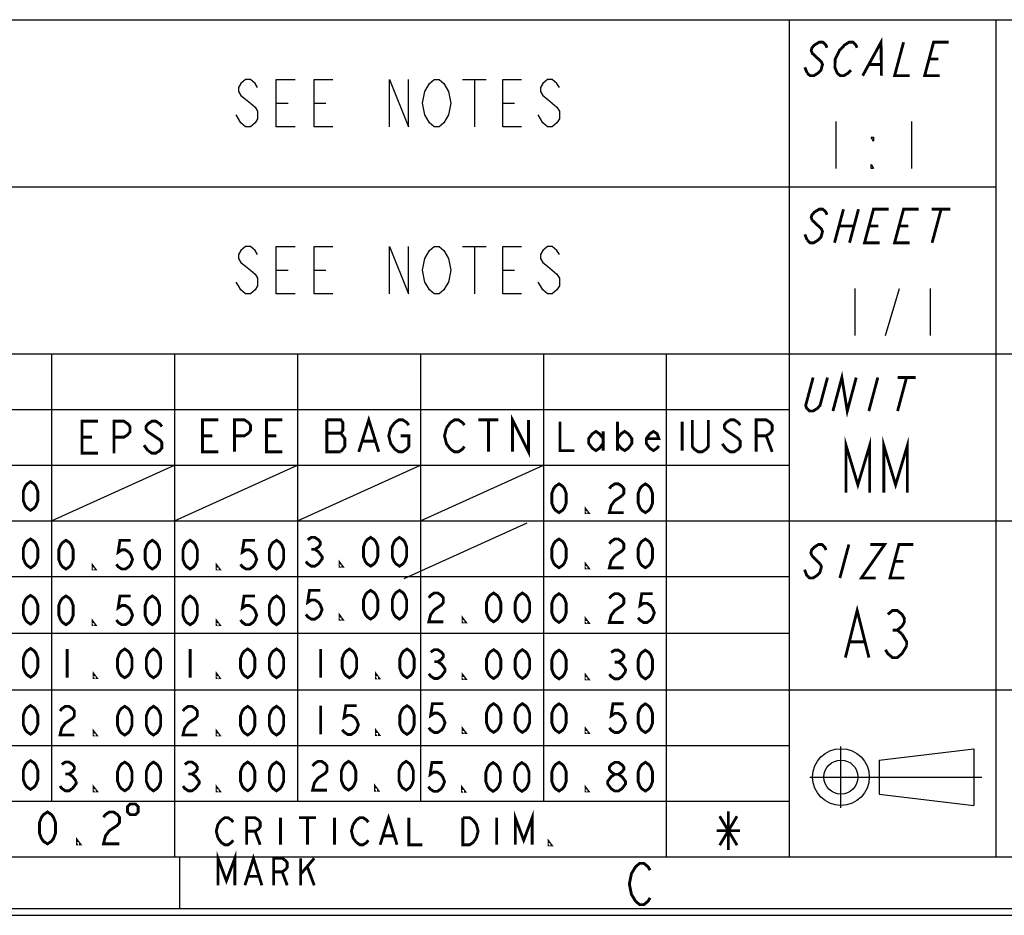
# Model space of a CAD drawing. Header units: millimetres. Extents: x 0 to 420, y 0 to 297.
# Tile 3 of 8: x 263 to 316, y 0 to 47. Entities that reach past the tile are written whole.
import ezdxf

# ---------------------------------------------------------------- set-up
doc = ezdxf.new("R2010")
doc.units = ezdxf.units.MM
doc.header["$LTSCALE"] = 23.1
doc.layers.get('0').update_dxf_attribs({"linetype": 'CONTINUOUS'})

msp = doc.modelspace()

# ---------------------------------------------------------------- linework, layer by layer
at = {"color": 7, "linetype": 'CONTINUOUS', "true_color": 0xf5f5f5}
for p, q in [((234.756, 47.473), (417.234, 47.473)), ((304.127, 47.473), (304.127, 3.102)), ((315.07, 47.473), (315.07, 3.102)), ((286.817, 44.296), (288.067, 44.296)), ((287.442, 44.296), (287.442, 41.796)), ((276.942, 43.046), (277.567, 43.046)), ((278.942, 43.046), (279.567, 43.046)), ((288.942, 43.046), (289.567, 43.046)), ((306.599, 42.082), (306.599, 39.582)), ((310.599, 42.082), (310.599, 39.582)), ((234.756, 38.619), (315.07, 38.619)), ((286.817, 35.442), (288.067, 35.442)), ((287.442, 35.442), (287.442, 32.942)), ((276.942, 34.192), (277.567, 34.192)), ((278.942, 34.192), (279.567, 34.192)), ((288.942, 34.192), (289.567, 34.192)), ((307.599, 33.228), (307.599, 30.728)), ((309.224, 30.728), (309.974, 33.228)), ((311.599, 33.228), (311.599, 30.728)), ((234.756, 29.765), (417.234, 29.765)), ((265.028, 29.765), (265.028, 6.053)), ((271.545, 29.765), (271.545, 3.102)), ((278.061, 29.765), (278.061, 6.053)), ((284.577, 29.765), (284.577, 6.053)), ((291.094, 29.765), (291.094, 6.053)), ((297.61, 29.765), (297.61, 3.102)), ((234.756, 26.814), (304.127, 26.814)), ((234.756, 23.863), (304.127, 23.863)), ((265.028, 20.911), (271.545, 23.863)), ((271.545, 20.911), (278.061, 23.863)), ((278.061, 20.911), (284.577, 23.863)), ((284.577, 20.911), (291.094, 23.863)), ((234.756, 20.911), (417.234, 20.911)), ((283.725, 17.854), (290.241, 20.805)), ((234.756, 17.96), (304.127, 17.96)), ((234.756, 14.958), (304.127, 14.958)), ((234.756, 11.955), (417.234, 11.955)), ((234.756, 9.004), (304.127, 9.004)), ((306.868, 5.701), (306.868, 8.947)), ((308.897, 8.231), (313.902, 8.832)), ((313.902, 8.832), (313.902, 5.829)), ((308.897, 8.231), (308.897, 6.429)), ((305.216, 7.33), (314.33, 7.33)), ((308.897, 6.429), (313.902, 5.829)), ((234.756, 6.053), (304.127, 6.053)), ((2.782, 3.102), (417.234, 3.102)), ((271.821, 0.358), (271.821, 3.102)), ((0, 0), (420, 0)), ((0.038, 0.358), (419.978, 0.358))]:
    msp.add_line(p, q, dxfattribs=at)
at = {"color": 7, "linetype": 'CONTINUOUS', "true_color": 0xf5f5f5, "const_width": 0.15}
for points in [[(308.017, 44.503), (308.991, 46.28), (309.012, 44.503)], [(306.126, 45.984), (306.066, 46.132), (305.907, 46.28), (305.708, 46.28), (305.469, 46.132), (305.33, 45.984), (305.29, 45.835), (305.35, 45.687), (305.51, 45.539), (305.669, 45.391), (305.828, 45.243), (305.888, 45.095), (305.809, 44.799), (305.669, 44.651), (305.431, 44.503), (305.232, 44.503), (305.072, 44.651)], [(307.4, 44.799), (307.261, 44.651), (307.023, 44.503), (306.824, 44.503), (306.664, 44.651), (306.604, 44.799), (306.545, 44.947), (306.564, 45.391), (306.783, 45.835), (306.922, 45.984), (307.061, 46.132), (307.3, 46.28), (307.499, 46.28), (307.658, 46.132), (307.718, 45.984)], [(310.185, 46.28), (309.709, 44.503), (310.505, 44.503)], [(312.096, 44.503), (311.301, 44.503), (311.777, 46.28), (312.573, 46.28)], [(311.539, 45.391), (312.036, 45.391)], [(305.072, 44.651), (304.953, 44.947)], [(308.375, 45.095), (308.972, 45.095)], [(306.126, 37.13), (306.066, 37.278), (305.907, 37.426), (305.708, 37.426), (305.469, 37.278), (305.33, 37.13), (305.29, 36.982), (305.35, 36.834)], [(307.001, 37.426), (306.525, 35.649)], [(307.797, 37.426), (307.321, 35.649)], [(308.913, 35.649), (308.117, 35.649), (308.593, 37.426), (309.389, 37.426)], [(310.505, 35.649), (309.709, 35.649), (310.185, 37.426), (310.981, 37.426)], [(311.677, 37.426), (312.672, 37.426)], [(312.175, 37.426), (311.698, 35.649)], [(305.35, 36.834), (305.669, 36.537), (305.828, 36.389), (305.888, 36.241), (305.809, 35.945), (305.669, 35.797), (305.431, 35.649), (305.232, 35.649), (305.072, 35.797)], [(306.763, 36.537), (307.559, 36.537)], [(308.355, 36.537), (308.852, 36.537)], [(309.947, 36.537), (310.444, 36.537)], [(305.072, 35.797), (304.953, 36.093)], [(306.44, 26.727), (306.916, 28.504), (307.201, 26.727), (307.677, 28.504)], [(306.154, 28.504), (305.757, 27.023), (305.622, 26.875), (305.392, 26.727), (305.202, 26.727), (305.051, 26.875), (304.996, 27.023), (305.392, 28.504)], [(308.82, 28.504), (308.344, 26.727)], [(309.867, 28.504), (310.819, 28.504)], [(310.343, 28.504), (309.867, 26.727)], [(267.49, 24.495), (266.643, 24.495), (266.643, 26.19), (267.49, 26.19)], [(268.338, 24.495), (268.338, 26.19), (268.868, 26.19), (269.079, 26.049), (269.185, 25.907), (269.185, 25.625), (269.079, 25.484), (268.868, 25.342), (268.338, 25.342)], [(270.88, 25.907), (270.774, 26.049), (270.562, 26.19), (270.35, 26.19), (270.139, 26.049), (270.033, 25.907), (270.033, 25.766), (270.139, 25.625), (270.35, 25.484), (270.562, 25.342), (270.774, 25.201), (270.88, 25.06), (270.88, 24.778), (270.774, 24.636), (270.562, 24.495), (270.35, 24.495), (270.139, 24.636)], [(273.877, 24.567), (273.03, 24.567), (273.03, 26.262), (273.877, 26.262)], [(274.725, 24.567), (274.725, 26.262), (275.254, 26.262), (275.466, 26.121), (275.572, 25.98), (275.572, 25.697), (275.466, 25.556), (275.254, 25.415), (274.725, 25.415)], [(277.267, 24.567), (276.419, 24.567), (276.419, 26.262), (277.267, 26.262)], [(279.619, 26.262), (279.619, 24.567), (280.36, 24.567)], [(280.36, 24.567), (280.572, 24.85), (280.572, 25.273), (280.466, 25.415), (280.36, 25.556), (280.466, 25.697), (280.466, 26.121), (280.36, 26.262), (279.619, 26.262)], [(281.314, 24.567), (281.843, 26.262), (282.373, 24.567)], [(283.538, 25.415), (283.962, 25.415), (283.962, 24.85), (283.856, 24.708), (283.644, 24.567), (283.432, 24.567), (283.221, 24.708), (283.115, 24.85), (283.009, 24.991), (282.903, 25.415), (283.009, 25.838), (283.221, 26.121)], [(283.221, 26.121), (283.432, 26.262), (283.644, 26.262), (283.856, 26.121), (283.962, 25.98)], [(285.961, 25.838), (286.173, 26.121), (286.385, 26.262), (286.596, 26.262), (286.808, 26.121), (286.914, 25.98)], [(287.656, 26.262), (288.715, 26.262)], [(288.185, 26.262), (288.185, 24.567)], [(289.456, 24.567), (289.456, 26.262), (290.304, 24.567), (290.304, 26.262)], [(291.973, 26.158), (291.973, 24.633), (292.735, 24.633)], [(295.023, 26.158), (295.023, 24.633)], [(298.455, 24.633), (298.455, 26.158)], [(299.835, 26.262), (299.835, 24.85), (299.729, 24.708), (299.517, 24.567), (299.305, 24.567), (299.093, 24.708), (298.987, 24.85), (298.987, 26.262)], [(301.529, 25.98), (301.423, 26.121), (301.212, 26.262), (301, 26.262), (300.788, 26.121), (300.682, 25.98), (300.682, 25.838), (300.788, 25.697), (301, 25.556)], [(302.377, 24.567), (302.377, 26.262), (302.906, 26.262), (303.118, 26.121), (303.224, 25.98), (303.224, 25.697), (303.118, 25.556), (302.906, 25.415), (302.377, 25.415)], [(279.619, 25.556), (280.36, 25.556)], [(286.173, 24.708), (285.961, 24.991), (285.855, 25.415), (285.961, 25.838)], [(294.261, 25.014), (294.07, 24.76), (293.879, 24.633), (293.689, 24.76), (293.498, 25.014), (293.498, 25.269), (293.689, 25.523), (293.879, 25.65), (294.07, 25.523), (294.261, 25.269)], [(294.261, 25.65), (294.261, 24.633)], [(295.023, 25.269), (295.214, 25.523), (295.405, 25.65), (295.595, 25.523), (295.786, 25.269), (295.786, 25.014), (295.595, 24.76), (295.405, 24.633), (295.214, 24.76), (295.023, 25.014)], [(297.216, 24.887), (297.121, 24.76), (296.93, 24.633), (296.739, 24.76), (296.549, 25.014), (296.549, 25.269), (296.739, 25.523), (296.93, 25.65), (297.121, 25.523), (297.216, 25.269), (296.549, 25.269)], [(301, 25.556), (301.423, 25.273), (301.529, 25.132), (301.529, 24.85), (301.423, 24.708), (301.212, 24.567), (301, 24.567), (300.788, 24.708)], [(266.643, 25.342), (267.173, 25.342)], [(273.03, 25.415), (273.56, 25.415)], [(276.419, 25.415), (276.949, 25.415)], [(281.526, 25.132), (282.161, 25.132)], [(300.788, 24.708), (300.576, 24.991)], [(302.906, 25.415), (303.224, 24.567)], [(307.138, 22.403), (307.138, 24.903), (307.763, 22.819), (308.388, 24.903), (308.388, 22.403)], [(309.138, 22.403), (309.138, 24.903), (309.763, 22.819), (310.388, 24.903), (310.388, 22.403)], [(270.139, 24.636), (269.927, 24.919)], [(286.914, 24.85), (286.808, 24.708), (286.596, 24.567), (286.385, 24.567), (286.173, 24.708)], [(263.919, 21.463), (263.728, 21.59), (263.633, 21.717), (263.537, 21.972), (263.537, 22.48), (263.633, 22.734), (263.728, 22.861), (263.919, 22.989), (264.109, 22.861), (264.205, 22.734), (264.3, 22.48), (264.3, 21.972), (264.205, 21.717), (264.109, 21.59), (263.919, 21.463)], [(291.925, 21.344), (291.734, 21.471), (291.639, 21.598), (291.543, 21.852), (291.543, 22.361), (291.639, 22.615), (291.734, 22.742), (291.925, 22.869), (292.115, 22.742), (292.211, 22.615), (292.306, 22.361), (292.306, 21.852), (292.211, 21.598), (292.115, 21.471), (291.925, 21.344)], [(294.594, 22.615), (294.689, 22.742), (294.88, 22.869), (295.071, 22.869), (295.261, 22.742), (295.357, 22.615), (295.357, 22.361), (295.261, 22.233)], [(296.501, 21.344), (296.31, 21.471), (296.215, 21.598), (296.119, 21.852), (296.119, 22.361), (296.215, 22.615), (296.31, 22.742), (296.501, 22.869), (296.691, 22.742), (296.787, 22.615), (296.882, 22.361), (296.882, 21.852), (296.787, 21.598), (296.691, 21.471), (296.501, 21.344)], [(295.261, 22.233), (294.88, 21.979), (294.689, 21.725), (294.594, 21.344), (295.357, 21.344)], [(293.45, 21.344), (293.355, 21.344), (293.355, 21.471), (293.45, 21.344)], [(263.919, 18.421), (263.728, 18.548), (263.633, 18.675), (263.537, 18.929), (263.537, 19.438), (263.633, 19.692), (263.728, 19.819), (263.919, 19.946), (264.109, 19.819), (264.205, 19.692), (264.3, 19.438), (264.3, 18.929), (264.205, 18.675), (264.109, 18.548), (263.919, 18.421)], [(265.797, 18.353), (265.606, 18.48), (265.511, 18.608), (265.415, 18.862), (265.415, 19.37), (265.511, 19.624), (265.606, 19.752), (265.797, 19.879), (265.987, 19.752), (266.083, 19.624), (266.178, 19.37), (266.178, 18.862), (266.083, 18.608), (265.987, 18.48), (265.797, 18.353)], [(269.229, 19.879), (268.657, 19.879), (268.561, 19.243), (268.752, 19.37), (268.943, 19.37), (269.133, 19.243), (269.229, 19.116), (269.324, 18.862), (269.229, 18.608), (269.133, 18.48), (268.943, 18.353), (268.752, 18.353), (268.561, 18.48), (268.466, 18.608)], [(270.373, 18.353), (270.182, 18.48), (270.087, 18.608), (269.991, 18.862), (269.991, 19.37), (270.087, 19.624), (270.182, 19.752), (270.373, 19.879), (270.563, 19.752), (270.659, 19.624), (270.754, 19.37), (270.754, 18.862), (270.659, 18.608), (270.563, 18.48), (270.373, 18.353)], [(272.376, 18.353), (272.185, 18.48), (272.09, 18.608), (271.994, 18.862), (271.994, 19.37), (272.09, 19.624), (272.185, 19.752), (272.376, 19.879), (272.566, 19.752), (272.662, 19.624), (272.757, 19.37), (272.757, 18.862), (272.662, 18.608), (272.566, 18.48), (272.376, 18.353)], [(275.808, 19.879), (275.236, 19.879), (275.14, 19.243), (275.331, 19.37), (275.522, 19.37), (275.712, 19.243), (275.808, 19.116), (275.903, 18.862), (275.808, 18.608), (275.712, 18.48), (275.522, 18.353), (275.331, 18.353), (275.14, 18.48), (275.045, 18.608)], [(276.952, 18.353), (276.761, 18.48), (276.666, 18.608), (276.57, 18.862), (276.57, 19.37), (276.666, 19.624), (276.761, 19.752), (276.952, 19.879), (277.142, 19.752), (277.238, 19.624), (277.333, 19.37), (277.333, 18.862), (277.238, 18.608), (277.142, 18.48), (276.952, 18.353)], [(278.606, 19.904), (278.797, 20.031), (278.987, 20.031), (279.178, 19.904), (279.273, 19.777), (279.273, 19.65), (279.178, 19.523), (278.987, 19.396), (279.178, 19.269), (279.273, 19.142), (279.369, 19.014), (279.369, 18.887), (279.273, 18.76), (279.178, 18.633), (278.987, 18.506), (278.797, 18.506), (278.606, 18.633), (278.511, 18.76)], [(281.943, 18.506), (281.752, 18.633), (281.657, 18.76), (281.561, 19.014), (281.561, 19.523), (281.657, 19.777), (281.752, 19.904), (281.943, 20.031), (282.133, 19.904), (282.229, 19.777), (282.324, 19.523), (282.324, 19.014), (282.229, 18.76), (282.133, 18.633), (281.943, 18.506)], [(283.468, 18.506), (283.277, 18.633), (283.182, 18.76), (283.087, 19.014), (283.087, 19.523), (283.182, 19.777), (283.277, 19.904), (283.468, 20.031), (283.659, 19.904), (283.754, 19.777), (283.849, 19.523), (283.849, 19.014), (283.754, 18.76), (283.659, 18.633), (283.468, 18.506)], [(291.925, 18.421), (291.734, 18.548), (291.639, 18.675), (291.543, 18.929), (291.543, 19.438), (291.639, 19.692), (291.734, 19.819), (291.925, 19.946), (292.115, 19.819), (292.211, 19.692), (292.306, 19.438), (292.306, 18.929), (292.211, 18.675), (292.115, 18.548), (291.925, 18.421)], [(294.594, 19.692), (294.689, 19.819), (294.88, 19.946), (295.071, 19.946), (295.261, 19.819), (295.357, 19.692), (295.357, 19.438), (295.261, 19.311), (294.88, 19.057)], [(296.501, 18.421), (296.31, 18.548), (296.215, 18.675), (296.119, 18.929), (296.119, 19.438), (296.215, 19.692), (296.31, 19.819), (296.501, 19.946), (296.691, 19.819), (296.787, 19.692), (296.882, 19.438), (296.882, 18.929), (296.787, 18.675), (296.691, 18.548), (296.501, 18.421)], [(278.797, 19.396), (278.987, 19.396)], [(306.07, 19.36), (306.015, 19.508), (305.865, 19.656), (305.675, 19.656), (305.446, 19.508), (305.311, 19.36), (305.272, 19.212), (305.327, 19.064)], [(307.287, 19.656), (306.81, 17.879)], [(308.424, 19.656), (309.182, 19.656), (307.948, 17.879), (308.706, 17.879)], [(310.223, 17.879), (309.465, 17.879), (309.941, 19.656), (310.699, 19.656)], [(280.417, 18.506), (280.322, 18.506), (280.322, 18.633), (280.417, 18.506)], [(294.88, 19.057), (294.689, 18.802), (294.594, 18.421), (295.357, 18.421)], [(305.327, 19.064), (305.776, 18.619)], [(309.703, 18.767), (310.177, 18.767)], [(267.322, 18.353), (267.227, 18.353), (267.227, 18.48), (267.322, 18.353)], [(273.901, 18.353), (273.806, 18.353), (273.806, 18.48), (273.901, 18.353)], [(293.45, 18.421), (293.355, 18.421), (293.355, 18.548), (293.45, 18.421)], [(305.776, 18.619), (305.832, 18.471), (305.752, 18.175), (305.618, 18.027), (305.388, 17.879), (305.199, 17.879), (305.049, 18.027), (304.994, 18.175), (304.939, 18.323)], [(279.273, 17.224), (278.701, 17.224), (278.606, 16.589), (278.797, 16.716), (278.987, 16.716), (279.178, 16.589), (279.273, 16.462), (279.369, 16.207), (279.273, 15.953), (279.178, 15.826), (278.987, 15.699), (278.797, 15.699), (278.606, 15.826), (278.511, 15.953)], [(281.943, 15.699), (281.752, 15.826), (281.657, 15.953), (281.561, 16.207), (281.561, 16.716), (281.657, 16.97), (281.752, 17.097), (281.943, 17.224), (282.133, 17.097), (282.229, 16.97), (282.324, 16.716), (282.324, 16.207), (282.229, 15.953), (282.133, 15.826), (281.943, 15.699)], [(283.468, 15.699), (283.277, 15.826), (283.182, 15.953), (283.087, 16.207), (283.087, 16.716), (283.182, 16.97), (283.277, 17.097), (283.468, 17.224), (283.659, 17.097), (283.754, 16.97), (283.849, 16.716), (283.849, 16.207), (283.754, 15.953), (283.659, 15.826), (283.468, 15.699)], [(263.919, 15.433), (263.728, 15.56), (263.633, 15.688), (263.537, 15.942), (263.537, 16.45), (263.633, 16.704), (263.728, 16.832), (263.919, 16.959), (264.109, 16.832), (264.205, 16.704), (264.3, 16.45), (264.3, 15.942), (264.205, 15.688), (264.109, 15.56), (263.919, 15.433)], [(265.797, 15.402), (265.606, 15.529), (265.511, 15.656), (265.415, 15.911), (265.415, 16.419), (265.511, 16.673), (265.606, 16.8), (265.797, 16.927), (265.987, 16.8), (266.083, 16.673), (266.178, 16.419), (266.178, 15.911), (266.083, 15.656), (265.987, 15.529), (265.797, 15.402)], [(269.229, 16.927), (268.657, 16.927), (268.561, 16.292), (268.752, 16.419), (268.943, 16.419), (269.133, 16.292), (269.229, 16.165), (269.324, 15.911), (269.229, 15.656), (269.133, 15.529), (268.943, 15.402), (268.752, 15.402), (268.561, 15.529), (268.466, 15.656)], [(270.373, 15.402), (270.182, 15.529), (270.087, 15.656), (269.991, 15.911), (269.991, 16.419), (270.087, 16.673), (270.182, 16.8), (270.373, 16.927), (270.563, 16.8), (270.659, 16.673), (270.754, 16.419), (270.754, 15.911), (270.659, 15.656), (270.563, 15.529), (270.373, 15.402)], [(272.376, 15.402), (272.185, 15.529), (272.09, 15.656), (271.994, 15.911), (271.994, 16.419), (272.09, 16.673), (272.185, 16.8), (272.376, 16.927), (272.566, 16.8), (272.662, 16.673), (272.757, 16.419), (272.757, 15.911), (272.662, 15.656), (272.566, 15.529), (272.376, 15.402)], [(275.808, 16.927), (275.236, 16.927), (275.14, 16.292), (275.331, 16.419), (275.522, 16.419), (275.712, 16.292), (275.808, 16.165), (275.903, 15.911), (275.808, 15.656), (275.712, 15.529), (275.522, 15.402), (275.331, 15.402), (275.14, 15.529), (275.045, 15.656)], [(276.952, 15.402), (276.761, 15.529), (276.666, 15.656), (276.57, 15.911), (276.57, 16.419), (276.666, 16.673), (276.761, 16.8), (276.952, 16.927), (277.142, 16.8), (277.238, 16.673), (277.333, 16.419), (277.333, 15.911), (277.238, 15.656), (277.142, 15.529), (276.952, 15.402)], [(285.027, 16.829), (285.122, 16.956), (285.313, 17.083), (285.504, 17.083), (285.694, 16.956), (285.79, 16.829), (285.79, 16.575), (285.694, 16.448), (285.504, 16.321), (285.313, 16.194), (285.122, 15.939), (285.027, 15.558), (285.79, 15.558)], [(288.459, 15.558), (288.268, 15.685), (288.173, 15.812), (288.078, 16.066), (288.078, 16.575), (288.173, 16.829), (288.268, 16.956), (288.459, 17.083), (288.65, 16.956), (288.745, 16.829), (288.84, 16.575), (288.84, 16.066), (288.745, 15.812), (288.65, 15.685), (288.459, 15.558)], [(289.984, 15.558), (289.794, 15.685), (289.698, 15.812), (289.603, 16.066), (289.603, 16.575), (289.698, 16.829), (289.794, 16.956), (289.984, 17.083), (290.175, 16.956), (290.27, 16.829), (290.366, 16.575), (290.366, 16.066), (290.27, 15.812), (290.175, 15.685), (289.984, 15.558)], [(291.925, 15.523), (291.734, 15.65), (291.639, 15.777), (291.543, 16.031), (291.543, 16.54), (291.639, 16.794), (291.734, 16.921), (291.925, 17.048), (292.115, 16.921), (292.211, 16.794), (292.306, 16.54), (292.306, 16.031), (292.211, 15.777), (292.115, 15.65), (291.925, 15.523)], [(294.594, 16.794), (294.689, 16.921), (294.88, 17.048), (295.071, 17.048), (295.261, 16.921), (295.357, 16.794), (295.357, 16.54), (295.261, 16.413), (295.071, 16.286), (294.88, 16.158), (294.689, 15.904), (294.594, 15.523), (295.357, 15.523)], [(296.882, 17.048), (296.31, 17.048), (296.215, 16.413), (296.405, 16.54), (296.596, 16.54), (296.787, 16.413), (296.882, 16.286), (296.977, 16.031), (296.882, 15.777), (296.787, 15.65), (296.596, 15.523), (296.405, 15.523), (296.215, 15.65), (296.119, 15.777)], [(307.102, 13.659), (307.727, 16.159), (308.352, 13.659)], [(309.352, 15.951), (309.602, 16.159), (309.852, 16.159), (310.102, 15.951), (310.227, 15.743), (310.227, 15.534), (310.102, 15.326), (309.852, 15.118), (310.102, 14.909)], [(267.322, 15.402), (267.227, 15.402), (267.227, 15.529), (267.322, 15.402)], [(273.901, 15.402), (273.806, 15.402), (273.806, 15.529), (273.901, 15.402)], [(280.417, 15.699), (280.322, 15.699), (280.322, 15.826), (280.417, 15.699)], [(286.934, 15.558), (286.838, 15.558), (286.838, 15.685), (286.934, 15.558)], [(293.45, 15.523), (293.355, 15.523), (293.355, 15.65), (293.45, 15.523)], [(309.602, 15.118), (309.852, 15.118)], [(310.102, 14.909), (310.352, 14.493), (310.352, 14.284)], [(263.919, 12.62), (263.728, 12.747), (263.633, 12.874), (263.537, 13.129), (263.537, 13.637), (263.633, 13.891), (263.728, 14.018), (263.919, 14.145), (264.109, 14.018), (264.205, 13.891), (264.3, 13.637), (264.3, 13.129), (264.205, 12.874), (264.109, 12.747), (263.919, 12.62)], [(265.859, 14.118), (265.859, 12.592)], [(268.91, 12.592), (268.719, 12.719), (268.624, 12.846), (268.529, 13.101), (268.529, 13.609), (268.624, 13.863), (268.719, 13.99), (268.91, 14.118), (269.101, 13.99), (269.196, 13.863), (269.291, 13.609), (269.291, 13.101), (269.196, 12.846), (269.101, 12.719), (268.91, 12.592)], [(270.435, 12.592), (270.245, 12.719), (270.149, 12.846), (270.054, 13.101), (270.054, 13.609), (270.149, 13.863), (270.245, 13.99), (270.435, 14.118), (270.626, 13.99), (270.721, 13.863), (270.817, 13.609), (270.817, 13.101), (270.721, 12.846), (270.626, 12.719), (270.435, 12.592)], [(272.376, 14.118), (272.376, 12.592)], [(275.426, 12.592), (275.236, 12.719), (275.14, 12.846), (275.045, 13.101), (275.045, 13.609), (275.14, 13.863), (275.236, 13.99), (275.426, 14.118), (275.617, 13.99), (275.712, 13.863), (275.808, 13.609), (275.808, 13.101), (275.712, 12.846), (275.617, 12.719), (275.426, 12.592)], [(276.952, 12.592), (276.761, 12.719), (276.666, 12.846), (276.57, 13.101), (276.57, 13.609), (276.666, 13.863), (276.761, 13.99), (276.952, 14.118), (277.142, 13.99), (277.238, 13.863), (277.333, 13.609), (277.333, 13.101), (277.238, 12.846), (277.142, 12.719), (276.952, 12.592)], [(279.293, 14.115), (279.293, 12.59)], [(280.818, 12.59), (280.628, 12.717), (280.532, 12.844), (280.437, 13.098), (280.437, 13.607), (280.532, 13.861), (280.628, 13.988), (280.818, 14.115), (281.009, 13.988), (281.104, 13.861), (281.2, 13.607), (281.2, 13.098), (281.104, 12.844), (281.009, 12.717), (280.818, 12.59)], [(283.869, 12.59), (283.678, 12.717), (283.583, 12.844), (283.488, 13.098), (283.488, 13.607), (283.583, 13.861), (283.678, 13.988), (283.869, 14.115), (284.06, 13.988), (284.155, 13.861), (284.25, 13.607), (284.25, 13.098), (284.155, 12.844), (284.06, 12.717), (283.869, 12.59)], [(285.122, 13.951), (285.313, 14.078), (285.504, 14.078), (285.694, 13.951), (285.79, 13.823), (285.79, 13.696), (285.694, 13.569), (285.504, 13.442), (285.694, 13.315), (285.79, 13.188), (285.885, 13.061), (285.885, 12.934), (285.79, 12.807), (285.694, 12.679), (285.504, 12.552), (285.313, 12.552), (285.122, 12.679), (285.027, 12.807)], [(288.459, 12.552), (288.268, 12.679), (288.173, 12.807), (288.078, 13.061), (288.078, 13.569), (288.173, 13.823), (288.268, 13.951), (288.459, 14.078), (288.65, 13.951), (288.745, 13.823), (288.84, 13.569), (288.84, 13.061), (288.745, 12.807), (288.65, 12.679), (288.459, 12.552)], [(289.984, 12.552), (289.794, 12.679), (289.698, 12.807), (289.603, 13.061), (289.603, 13.569), (289.698, 13.823), (289.794, 13.951), (289.984, 14.078), (290.175, 13.951), (290.27, 13.823), (290.366, 13.569), (290.366, 13.061), (290.27, 12.807), (290.175, 12.679), (289.984, 12.552)], [(291.925, 12.531), (291.734, 12.658), (291.639, 12.785), (291.543, 13.039), (291.543, 13.547), (291.639, 13.802), (291.734, 13.929), (291.925, 14.056), (292.115, 13.929), (292.211, 13.802), (292.306, 13.547), (292.306, 13.039), (292.211, 12.785), (292.115, 12.658), (291.925, 12.531)], [(294.689, 13.929), (294.88, 14.056), (295.071, 14.056), (295.261, 13.929), (295.357, 13.802), (295.357, 13.675), (295.261, 13.547), (295.071, 13.42), (295.261, 13.293), (295.357, 13.166), (295.452, 13.039), (295.452, 12.912)], [(296.501, 12.531), (296.31, 12.658), (296.215, 12.785), (296.119, 13.039), (296.119, 13.547), (296.215, 13.802), (296.31, 13.929), (296.501, 14.056), (296.691, 13.929), (296.787, 13.802), (296.882, 13.547), (296.882, 13.039), (296.787, 12.785), (296.691, 12.658), (296.501, 12.531)], [(307.352, 14.493), (308.102, 14.493)], [(310.352, 14.284), (310.102, 13.868), (309.852, 13.659), (309.602, 13.659), (309.352, 13.868), (309.227, 14.076)], [(285.313, 13.442), (285.504, 13.442)], [(294.88, 13.42), (295.071, 13.42)], [(267.385, 12.592), (267.289, 12.592), (267.289, 12.719), (267.385, 12.592)], [(273.901, 12.592), (273.806, 12.592), (273.806, 12.719), (273.901, 12.592)], [(282.344, 12.59), (282.248, 12.59), (282.248, 12.717), (282.344, 12.59)], [(286.934, 12.552), (286.838, 12.552), (286.838, 12.679), (286.934, 12.552)], [(293.45, 12.531), (293.355, 12.531), (293.355, 12.658), (293.45, 12.531)], [(295.452, 12.912), (295.261, 12.658), (295.071, 12.531), (294.88, 12.531), (294.689, 12.658), (294.594, 12.785)], [(263.919, 9.596), (263.728, 9.723), (263.633, 9.85), (263.537, 10.105), (263.537, 10.613), (263.633, 10.867), (263.728, 10.994), (263.919, 11.122), (264.109, 10.994), (264.205, 10.867), (264.3, 10.613), (264.3, 10.105), (264.205, 9.85), (264.109, 9.723), (263.919, 9.596)], [(265.478, 10.824), (265.573, 10.951), (265.764, 11.079), (265.955, 11.079), (266.145, 10.951), (266.241, 10.824), (266.241, 10.57), (266.145, 10.443), (265.955, 10.316), (265.764, 10.189), (265.573, 9.935), (265.478, 9.553), (266.241, 9.553)], [(268.91, 9.553), (268.719, 9.68), (268.624, 9.807), (268.529, 10.062), (268.529, 10.57), (268.624, 10.824), (268.719, 10.951), (268.91, 11.079), (269.101, 10.951), (269.196, 10.824), (269.291, 10.57), (269.291, 10.062), (269.196, 9.807), (269.101, 9.68), (268.91, 9.553)], [(270.435, 9.553), (270.245, 9.68), (270.149, 9.807), (270.054, 10.062), (270.054, 10.57), (270.149, 10.824), (270.245, 10.951), (270.435, 11.079), (270.626, 10.951), (270.721, 10.824), (270.817, 10.57), (270.817, 10.062), (270.721, 9.807), (270.626, 9.68), (270.435, 9.553)], [(271.994, 10.824), (272.09, 10.951), (272.28, 11.079), (272.471, 11.079), (272.662, 10.951), (272.757, 10.824), (272.757, 10.57), (272.662, 10.443), (272.471, 10.316), (272.28, 10.189), (272.09, 9.935), (271.994, 9.553), (272.757, 9.553)], [(275.426, 9.553), (275.236, 9.68), (275.14, 9.807), (275.045, 10.062), (275.045, 10.57), (275.14, 10.824), (275.236, 10.951), (275.426, 11.079), (275.617, 10.951), (275.712, 10.824), (275.808, 10.57), (275.808, 10.062), (275.712, 9.807), (275.617, 9.68), (275.426, 9.553)], [(276.952, 9.553), (276.761, 9.68), (276.666, 9.807), (276.57, 10.062), (276.57, 10.57), (276.666, 10.824), (276.761, 10.951), (276.952, 11.079), (277.142, 10.951), (277.238, 10.824), (277.333, 10.57), (277.333, 10.062), (277.238, 9.807), (277.142, 9.68), (276.952, 9.553)], [(279.293, 11.113), (279.293, 9.588)], [(281.2, 11.113), (280.628, 11.113), (280.532, 10.477), (280.723, 10.604), (280.914, 10.604), (281.104, 10.477), (281.2, 10.35), (281.295, 10.096), (281.2, 9.842), (281.104, 9.715), (280.914, 9.588), (280.723, 9.588), (280.532, 9.715), (280.437, 9.842)], [(283.869, 9.588), (283.678, 9.715), (283.583, 9.842), (283.488, 10.096), (283.488, 10.604), (283.583, 10.859), (283.678, 10.986), (283.869, 11.113), (284.06, 10.986), (284.155, 10.859), (284.25, 10.604), (284.25, 10.096), (284.155, 9.842), (284.06, 9.715), (283.869, 9.588)], [(285.79, 11.219), (285.218, 11.219), (285.122, 10.584), (285.313, 10.711), (285.504, 10.711), (285.694, 10.584), (285.79, 10.457), (285.885, 10.203), (285.79, 9.948), (285.694, 9.821), (285.504, 9.694), (285.313, 9.694), (285.122, 9.821), (285.027, 9.948)], [(288.459, 9.694), (288.268, 9.821), (288.173, 9.948), (288.078, 10.203), (288.078, 10.711), (288.173, 10.965), (288.268, 11.092), (288.459, 11.219), (288.65, 11.092), (288.745, 10.965), (288.84, 10.711), (288.84, 10.203), (288.745, 9.948), (288.65, 9.821), (288.459, 9.694)], [(289.984, 9.694), (289.794, 9.821), (289.698, 9.948), (289.603, 10.203), (289.603, 10.711), (289.698, 10.965), (289.794, 11.092), (289.984, 11.219), (290.175, 11.092), (290.27, 10.965), (290.366, 10.711), (290.366, 10.203), (290.27, 9.948), (290.175, 9.821), (289.984, 9.694)], [(291.925, 9.686), (291.734, 9.813), (291.639, 9.94), (291.543, 10.194), (291.543, 10.703), (291.639, 10.957), (291.734, 11.084), (291.925, 11.211), (292.115, 11.084), (292.211, 10.957), (292.306, 10.703), (292.306, 10.194), (292.211, 9.94), (292.115, 9.813), (291.925, 9.686)], [(295.357, 11.211), (294.785, 11.211), (294.689, 10.575), (294.88, 10.703), (295.071, 10.703), (295.261, 10.575), (295.357, 10.448), (295.452, 10.194), (295.357, 9.94), (295.261, 9.813), (295.071, 9.686), (294.88, 9.686), (294.689, 9.813), (294.594, 9.94)], [(296.501, 9.686), (296.31, 9.813), (296.215, 9.94), (296.119, 10.194), (296.119, 10.703), (296.215, 10.957), (296.31, 11.084), (296.501, 11.211), (296.691, 11.084), (296.787, 10.957), (296.882, 10.703), (296.882, 10.194), (296.787, 9.94), (296.691, 9.813), (296.501, 9.686)], [(282.344, 9.588), (282.248, 9.588), (282.248, 9.715), (282.344, 9.588)], [(286.934, 9.694), (286.838, 9.694), (286.838, 9.821), (286.934, 9.694)], [(293.45, 9.686), (293.355, 9.686), (293.355, 9.813), (293.45, 9.686)], [(267.385, 9.553), (267.289, 9.553), (267.289, 9.68), (267.385, 9.553)], [(273.901, 9.553), (273.806, 9.553), (273.806, 9.68), (273.901, 9.553)], [(263.919, 6.674), (263.728, 6.801), (263.633, 6.928), (263.537, 7.183), (263.537, 7.691), (263.633, 7.945), (263.728, 8.072), (263.919, 8.2), (264.109, 8.072), (264.205, 7.945), (264.3, 7.691), (264.3, 7.183), (264.205, 6.928), (264.109, 6.801), (263.919, 6.674)], [(265.573, 7.997), (265.764, 8.124), (265.955, 8.124), (266.145, 7.997), (266.241, 7.87), (266.241, 7.743), (266.145, 7.616), (265.955, 7.488), (266.145, 7.361), (266.336, 7.107)], [(268.91, 6.599), (268.719, 6.726), (268.624, 6.853), (268.529, 7.107), (268.529, 7.616), (268.624, 7.87), (268.719, 7.997), (268.91, 8.124), (269.101, 7.997), (269.196, 7.87), (269.291, 7.616), (269.291, 7.107), (269.196, 6.853), (269.101, 6.726), (268.91, 6.599)], [(270.435, 6.599), (270.245, 6.726), (270.149, 6.853), (270.054, 7.107), (270.054, 7.616), (270.149, 7.87), (270.245, 7.997), (270.435, 8.124), (270.626, 7.997), (270.721, 7.87), (270.817, 7.616), (270.817, 7.107), (270.721, 6.853), (270.626, 6.726), (270.435, 6.599)], [(272.09, 7.997), (272.28, 8.124), (272.471, 8.124), (272.662, 7.997), (272.757, 7.87), (272.757, 7.743), (272.662, 7.616), (272.471, 7.488), (272.662, 7.361), (272.757, 7.234), (272.852, 7.107), (272.852, 6.98), (272.757, 6.853), (272.662, 6.726), (272.471, 6.599), (272.28, 6.599), (272.09, 6.726), (271.994, 6.853)], [(275.426, 6.599), (275.236, 6.726), (275.14, 6.853), (275.045, 7.107), (275.045, 7.616), (275.14, 7.87), (275.236, 7.997), (275.426, 8.124), (275.617, 7.997), (275.712, 7.87), (275.808, 7.616), (275.808, 7.107), (275.712, 6.853), (275.617, 6.726), (275.426, 6.599)], [(276.952, 6.599), (276.761, 6.726), (276.666, 6.853), (276.57, 7.107), (276.57, 7.616), (276.666, 7.87), (276.761, 7.997), (276.952, 8.124), (277.142, 7.997), (277.238, 7.87), (277.333, 7.616), (277.333, 7.107), (277.238, 6.853), (277.142, 6.726), (276.952, 6.599)], [(278.866, 7.907), (278.962, 8.035), (279.152, 8.162), (279.343, 8.162), (279.534, 8.035), (279.629, 7.907), (279.629, 7.653), (279.534, 7.526), (279.343, 7.399), (279.152, 7.272), (278.962, 7.018), (278.866, 6.636), (279.629, 6.636)], [(280.773, 6.636), (280.582, 6.763), (280.487, 6.891), (280.392, 7.145), (280.392, 7.653), (280.487, 7.907), (280.582, 8.035), (280.773, 8.162), (280.964, 8.035), (281.059, 7.907), (281.154, 7.653), (281.154, 7.145), (281.059, 6.891), (280.964, 6.763), (280.773, 6.636)], [(283.824, 6.636), (283.633, 6.763), (283.538, 6.891), (283.442, 7.145), (283.442, 7.653), (283.538, 7.907), (283.633, 8.035), (283.824, 8.162), (284.014, 8.035), (284.11, 7.907), (284.205, 7.653), (284.205, 7.145), (284.11, 6.891), (284.014, 6.763), (283.824, 6.636)], [(285.762, 8.096), (285.19, 8.096), (285.095, 7.46), (285.286, 7.587), (285.476, 7.587), (285.667, 7.46), (285.762, 7.333), (285.858, 7.079), (285.762, 6.825), (285.667, 6.697), (285.476, 6.57), (285.286, 6.57), (285.095, 6.697), (285, 6.825)], [(288.432, 6.57), (288.241, 6.697), (288.146, 6.825), (288.05, 7.079), (288.05, 7.587), (288.146, 7.841), (288.241, 7.969), (288.432, 8.096), (288.622, 7.969), (288.718, 7.841), (288.813, 7.587), (288.813, 7.079), (288.718, 6.825), (288.622, 6.697), (288.432, 6.57)], [(289.957, 6.57), (289.766, 6.697), (289.671, 6.825), (289.576, 7.079), (289.576, 7.587), (289.671, 7.841), (289.766, 7.969), (289.957, 8.096), (290.148, 7.969), (290.243, 7.841), (290.338, 7.587), (290.338, 7.079), (290.243, 6.825), (290.148, 6.697), (289.957, 6.57)], [(291.925, 6.585), (291.734, 6.712), (291.639, 6.839), (291.543, 7.093), (291.543, 7.602), (291.639, 7.856), (291.734, 7.983), (291.925, 8.11), (292.115, 7.983), (292.211, 7.856), (292.306, 7.602), (292.306, 7.093), (292.211, 6.839), (292.115, 6.712), (291.925, 6.585)], [(294.88, 7.475), (294.689, 7.602), (294.594, 7.729), (294.594, 7.856), (294.689, 7.983), (294.88, 8.11), (295.071, 8.11), (295.261, 7.983), (295.357, 7.856), (295.357, 7.729), (295.261, 7.602), (295.071, 7.475)], [(296.501, 6.585), (296.31, 6.712), (296.215, 6.839), (296.119, 7.093), (296.119, 7.602), (296.215, 7.856), (296.31, 7.983), (296.501, 8.11), (296.691, 7.983), (296.787, 7.856), (296.882, 7.602), (296.882, 7.093), (296.787, 6.839), (296.691, 6.712), (296.501, 6.585)], [(265.764, 7.488), (265.955, 7.488)], [(272.28, 7.488), (272.471, 7.488)], [(294.88, 6.585), (294.689, 6.712), (294.594, 6.839), (294.499, 6.966), (294.499, 7.093), (294.594, 7.22), (294.689, 7.347), (294.88, 7.475), (295.071, 7.475), (295.261, 7.347), (295.357, 7.22), (295.452, 7.093), (295.452, 6.966), (295.357, 6.839), (295.261, 6.712), (295.071, 6.585), (294.88, 6.585)], [(266.336, 7.107), (266.336, 6.98), (266.241, 6.853), (266.145, 6.726), (265.955, 6.599), (265.764, 6.599), (265.573, 6.726), (265.478, 6.853)], [(267.385, 6.599), (267.289, 6.599), (267.289, 6.726), (267.385, 6.599)], [(273.901, 6.599), (273.806, 6.599), (273.806, 6.726), (273.901, 6.599)], [(282.298, 6.636), (282.203, 6.636), (282.203, 6.763), (282.298, 6.636)], [(286.906, 6.57), (286.811, 6.57), (286.811, 6.697), (286.906, 6.57)], [(293.45, 6.585), (293.355, 6.585), (293.355, 6.712), (293.45, 6.585)], [(269.053, 5.762), (269.053, 5.48), (269.194, 5.338), (269.476, 5.338), (269.618, 5.48), (269.618, 5.762), (269.476, 5.903), (269.194, 5.903), (269.053, 5.762)], [(264.816, 3.785), (264.604, 3.926), (264.498, 4.067), (264.392, 4.35), (264.392, 4.915), (264.498, 5.197), (264.604, 5.338), (264.816, 5.48), (265.028, 5.338), (265.133, 5.197), (265.239, 4.915), (265.239, 4.35), (265.133, 4.067), (265.028, 3.926), (264.816, 3.785)], [(267.782, 5.197), (267.888, 5.338), (268.099, 5.48), (268.311, 5.48), (268.523, 5.338), (268.629, 5.197), (268.629, 4.915), (268.523, 4.773), (268.311, 4.632), (268.099, 4.491), (267.888, 4.209), (267.782, 3.785), (268.629, 3.785)], [(274.029, 5.053), (274.208, 5.172), (274.387, 5.172), (274.566, 5.053), (274.656, 4.934)], [(275.372, 3.74), (275.372, 5.172), (275.819, 5.172), (275.998, 5.053), (276.088, 4.934), (276.088, 4.695), (275.998, 4.576), (275.819, 4.456), (275.372, 4.456)], [(277.162, 5.172), (277.162, 3.74)], [(278.147, 5.172), (279.042, 5.172)], [(278.595, 5.172), (278.595, 3.74)], [(280.027, 5.172), (280.027, 3.74)], [(281.012, 4.814), (281.191, 5.053), (281.37, 5.172), (281.549, 5.172), (281.728, 5.053), (281.818, 4.934)], [(282.444, 3.74), (282.892, 5.172), (283.34, 3.74)], [(283.966, 5.172), (283.966, 3.74), (284.683, 3.74)], [(286.831, 5.172), (287.189, 5.172), (287.368, 5.053)], [(287.547, 4.098), (287.368, 3.859), (287.189, 3.74), (286.831, 3.74), (286.831, 5.172)], [(288.622, 5.172), (288.622, 3.74)], [(289.606, 3.74), (289.606, 5.172), (290.054, 3.979), (290.502, 5.172), (290.502, 3.74)], [(300.439, 5.25), (301.36, 3.716)], [(300.439, 3.716), (301.36, 5.25)], [(300.899, 5.506), (300.899, 3.46)], [(273.85, 4.098), (273.76, 4.456), (273.85, 4.814), (274.029, 5.053)], [(281.191, 3.859), (281.012, 4.098), (280.922, 4.456), (281.012, 4.814)], [(287.368, 5.053), (287.547, 4.814), (287.637, 4.456), (287.547, 4.098)], [(275.819, 4.456), (276.088, 3.74)], [(282.623, 4.217), (283.161, 4.217)], [(300.285, 4.483), (301.513, 4.483)], [(266.511, 3.785), (266.405, 3.785), (266.405, 3.926), (266.511, 3.785)], [(274.656, 3.979), (274.566, 3.859), (274.387, 3.74), (274.208, 3.74), (274.029, 3.859), (273.85, 4.098)], [(281.818, 3.979), (281.728, 3.859), (281.549, 3.74), (281.37, 3.74), (281.191, 3.859)], [(291.486, 3.74), (291.397, 3.74), (291.397, 3.859), (291.486, 3.74)], [(273.85, 1.591), (273.85, 3.024), (274.298, 1.83), (274.745, 3.024), (274.745, 1.591)], [(275.282, 1.591), (275.73, 3.024), (276.178, 1.591)], [(276.804, 1.591), (276.804, 3.024), (277.252, 3.024), (277.431, 2.904), (277.52, 2.785), (277.52, 2.546), (277.431, 2.427), (277.252, 2.308), (276.804, 2.308)], [(278.237, 3.024), (278.237, 1.591)], [(278.237, 2.188), (278.953, 3.024)], [(278.595, 2.546), (278.953, 1.591)], [(295.982, 0.745), (295.763, 1.111), (295.653, 1.659), (295.763, 2.208), (295.873, 2.391), (295.982, 2.574), (296.202, 2.757), (296.421, 2.757), (296.641, 2.574), (296.751, 2.391)], [(275.461, 2.069), (275.998, 2.069)], [(277.252, 2.308), (277.52, 1.591)], [(296.751, 0.928), (296.641, 0.745), (296.421, 0.562), (296.202, 0.562), (295.982, 0.745)]]:
    msp.add_lwpolyline(points, dxfattribs=at)
at = {"color": 7, "linetype": 'CONTINUOUS', "true_color": 0xf5f5f5}
for points in [[(275.942, 43.879), (275.817, 44.087), (275.567, 44.296), (275.317, 44.296), (275.067, 44.087), (274.942, 43.879), (274.942, 43.671), (275.067, 43.462), (275.317, 43.254), (275.567, 43.046), (275.817, 42.837), (275.942, 42.629), (275.942, 42.212), (275.817, 42.004), (275.567, 41.796), (275.317, 41.796), (275.067, 42.004), (274.942, 42.212), (274.817, 42.421)], [(277.942, 41.796), (276.942, 41.796), (276.942, 44.296), (277.942, 44.296)], [(279.942, 41.796), (278.942, 41.796), (278.942, 44.296), (279.942, 44.296)], [(282.942, 41.796), (282.942, 44.296), (283.942, 41.796), (283.942, 44.296)], [(285.942, 42.212), (285.817, 42.004), (285.567, 41.796), (285.317, 41.796), (285.067, 42.004), (284.942, 42.212), (284.817, 42.421), (284.692, 43.046), (284.817, 43.671), (284.942, 43.879), (285.067, 44.087), (285.317, 44.296), (285.567, 44.296), (285.817, 44.087), (285.942, 43.879), (286.067, 43.671), (286.192, 43.046), (286.067, 42.421), (285.942, 42.212)], [(289.942, 41.796), (288.942, 41.796), (288.942, 44.296), (289.942, 44.296)], [(291.942, 43.879), (291.817, 44.087), (291.567, 44.296), (291.317, 44.296), (291.067, 44.087), (290.942, 43.879), (290.942, 43.671), (291.067, 43.462), (291.317, 43.254), (291.567, 43.046), (291.817, 42.837), (291.942, 42.629), (291.942, 42.212), (291.817, 42.004), (291.567, 41.796), (291.317, 41.796), (291.067, 42.004), (290.942, 42.212), (290.817, 42.421)], [(308.599, 41.249), (308.599, 41.041), (308.474, 41.249), (308.599, 41.249)], [(308.599, 39.582), (308.474, 39.582), (308.474, 39.791), (308.599, 39.582)], [(275.942, 35.025), (275.817, 35.234), (275.567, 35.442), (275.317, 35.442), (275.067, 35.234), (274.942, 35.025), (274.942, 34.817), (275.067, 34.609), (275.317, 34.4), (275.567, 34.192), (275.817, 33.984), (275.942, 33.775), (275.942, 33.359), (275.817, 33.15), (275.567, 32.942), (275.317, 32.942), (275.067, 33.15), (274.942, 33.359), (274.817, 33.567)], [(277.942, 32.942), (276.942, 32.942), (276.942, 35.442), (277.942, 35.442)], [(279.942, 32.942), (278.942, 32.942), (278.942, 35.442), (279.942, 35.442)], [(282.942, 32.942), (282.942, 35.442), (283.942, 32.942), (283.942, 35.442)], [(285.942, 33.359), (285.817, 33.15), (285.567, 32.942), (285.317, 32.942), (285.067, 33.15), (284.942, 33.359), (284.817, 33.567), (284.692, 34.192), (284.817, 34.817), (284.942, 35.025), (285.067, 35.234), (285.317, 35.442), (285.567, 35.442), (285.817, 35.234), (285.942, 35.025), (286.067, 34.817), (286.192, 34.192), (286.067, 33.567), (285.942, 33.359)], [(289.942, 32.942), (288.942, 32.942), (288.942, 35.442), (289.942, 35.442)], [(291.942, 35.025), (291.817, 35.234), (291.567, 35.442), (291.317, 35.442), (291.067, 35.234), (290.942, 35.025), (290.942, 34.817), (291.067, 34.609), (291.317, 34.4), (291.567, 34.192), (291.817, 33.984), (291.942, 33.775), (291.942, 33.359), (291.817, 33.15), (291.567, 32.942), (291.317, 32.942), (291.067, 33.15), (290.942, 33.359), (290.817, 33.567)]]:
    msp.add_lwpolyline(points, dxfattribs=at)
for radius in [1.501, 0.901]:
    msp.add_circle((306.868, 7.33), radius, dxfattribs=at)

doc.saveas('drawing.dxf')
